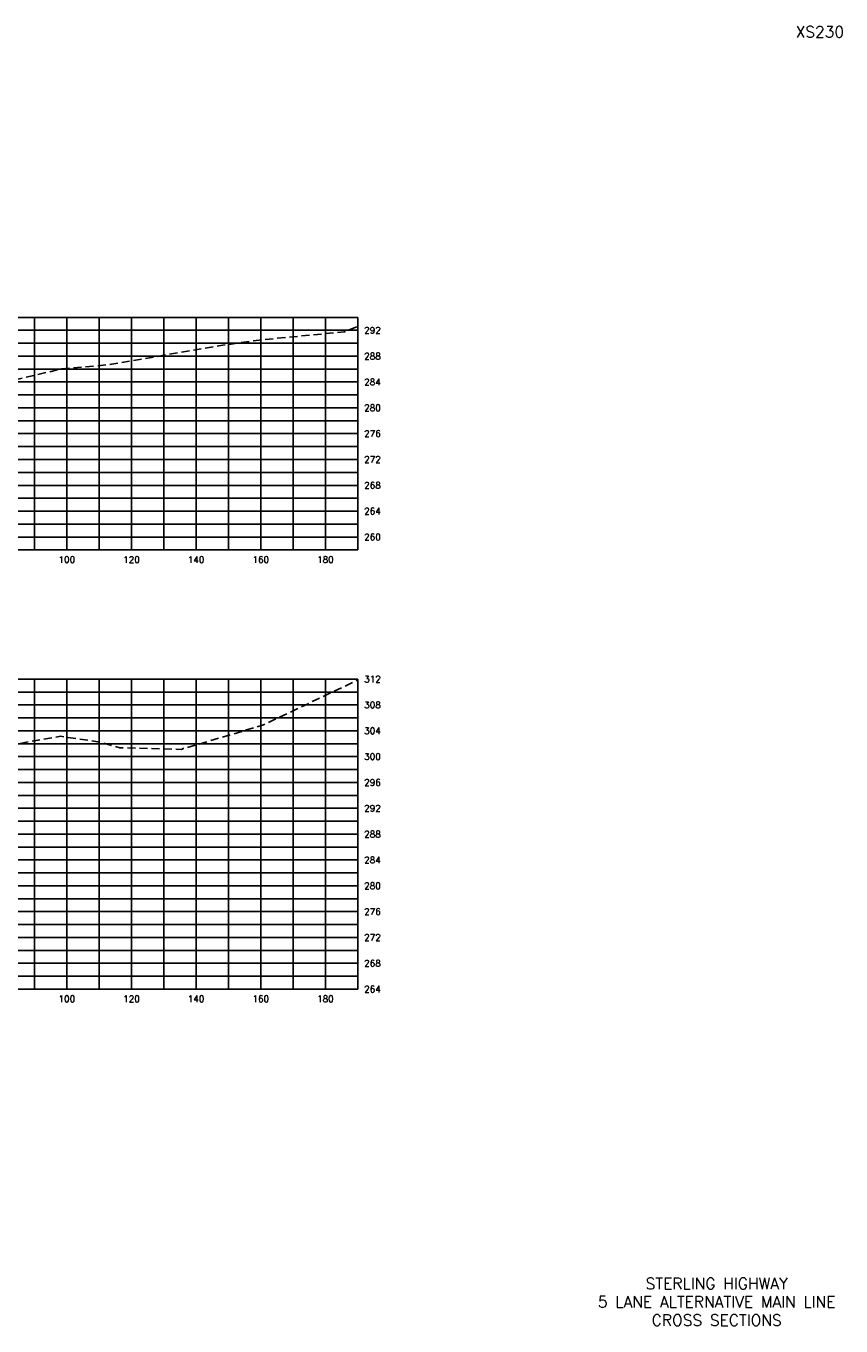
# Model space of a CAD drawing. Extents: x 1497 to 2840, y 16 to 8218.
# Tile 40 of 56: x 2587 to 2840, y 4696 to 5098. Entities that reach past the tile are written whole.
import ezdxf
from ezdxf.enums import TextEntityAlignment as Align

# ---------------------------------------------------------------- set-up
doc = ezdxf.new("R2010")
doc.units = 0
doc.header["$LTSCALE"] = 20
doc.header["$MEASUREMENT"] = 0
doc.linetypes.add('HIDDEN_050%', pattern=[0.1875, 0.125, -0.0625])
for name, color, linetype in [('S-AT-TXT175', 6, 'Continuous'), ('S-AT-TXT80', 1, 'Continuous'), ('XEG', 1, 'HIDDEN_050%'), ('XGRID', 251, 'Continuous'), ('XGRIDT', 2, 'Continuous'), ('XREF-BORDER', 7, 'Continuous')]:
    doc.layers.add(name, color=color, linetype=linetype)
doc.styles.add('L100', font='simplex.shx', dxfattribs={"height": 2})
doc.styles.add('L175', font='ROMANSM.shx', dxfattribs={"height": 3.5})
doc.styles.add('L80', font='ROMANSM.shx', dxfattribs={"height": 1.6})

# ---------------------------------------------------------------- blocks, each defined once
blk = doc.blocks.new('03025_00_att1')
at = {"layer": 'S-AT-TXT175', "style": 'L175'}
for tag, p in [('NUM', (32.402, 20.822)), ('LINE1', (30.64, 1.444)), ('LINE2', (30.64, 1.161)), ('LINE3', (30.64, 0.877))]:
    blk.add_attdef(tag, text='', height=0.175, dxfattribs=at).set_placement(p, align=Align.CENTER)
at = {"layer": 'S-AT-TXT80', "style": 'L80'}
for tag, p in [('DRAFTED', (2.436, 14.201)), ('PCTB', (2.094, 11.605)), ('PSCALE', (2.265, 11.605)), ('PVIEW', (2.436, 11.605))]:
    blk.add_attdef(tag, p, '', height=0.08, rotation=90, dxfattribs=at)

msp = doc.modelspace()

# ---------------------------------------------------------------- linework, layer by layer
at = {"layer": 'XEG', "flags": 128}
for points in [[(2310, 4939.29), (2329.59, 4939.11), (2330.47, 4939.17), (2333.66, 4941.47), (2348.63, 4951.72), (2370.38, 4959.74), (2372.62, 4961.62), (2375.4, 4963.8), (2397.98, 4982.48), (2416.91, 4996.85), (2419.09, 4998.52), (2419.57, 4998.64), (2424.77, 5000.32), (2436.32, 5005.1), (2437.22, 5005.45), (2439.52, 5005.84), (2439.81, 5005.89), (2440.08, 5005.9), (2460.16, 5006.71), (2470.26, 5006.33), (2479.98, 5005.99), (2482.11, 5005.77), (2483.16, 5005.67), (2494.03, 5001.83), (2496.37, 5000.93), (2500, 5000.59), (2502.09, 5000.39), (2503.65, 5000.22), (2505.59, 5001.35), (2515, 5006.8), (2522.8, 5005.63), (2538.54, 5004.14), (2553.94, 4992.52), (2565.71, 4984.38), (2597.75, 4991.9), (2598.07, 4992.04), (2608.86, 4992.97), (2612.75, 4993.33), (2646.95, 4999.16), (2659.48, 5000.98), (2685.94, 5003.53), (2687.08, 5004.02), (2690, 5005.2)], [(2310, 4801.79), (2318.46, 4803.47), (2325.54, 4804.03), (2325.59, 4803.92), (2335.67, 4806.88), (2349.68, 4811.23), (2366.89, 4822.99), (2376.11, 4829.66), (2401.15, 4844.87), (2402.84, 4846.14), (2404.21, 4846.95), (2414.98, 4853.02), (2420.72, 4855.14), (2423.34, 4855.86), (2426.09, 4856.47), (2432.15, 4858.55), (2437.4, 4860.37), (2439.04, 4860.57), (2440.1, 4860.67), (2447.76, 4861.01), (2460.33, 4861.54), (2473.02, 4861.1), (2480.11, 4860.85), (2481.03, 4860.75), (2483.24, 4860.54), (2488.85, 4858.6), (2494.52, 4856.72), (2498.17, 4856.28), (2500, 4855.99), (2501.66, 4855.72), (2507.19, 4859.44), (2513.23, 4863.55), (2529.71, 4862.76), (2537.59, 4862.03), (2544.99, 4858.78), (2548.41, 4857.19), (2553.23, 4860.95), (2568.01, 4871.82), (2583.25, 4875.71), (2598.12, 4878.3), (2610.31, 4876.49), (2616.37, 4874.75), (2635.51, 4874.24), (2636, 4874.48), (2636.38, 4874.51), (2660.82, 4881.82), (2690, 4895.71)]]:
    msp.add_lwpolyline(points, dxfattribs=at)
at = {"layer": 'XGRID'}
for p, q in [((2310, 5008), (2690, 5008)), ((2590, 4936), (2590, 5008)), ((2600, 4936), (2600, 5008)), ((2610, 4936), (2610, 5008)), ((2620, 4936), (2620, 5008)), ((2630, 4936), (2630, 5008)), ((2640, 4936), (2640, 5008)), ((2650, 4936), (2650, 5008)), ((2660, 4936), (2660, 5008)), ((2670, 4936), (2670, 5008)), ((2680, 4936), (2680, 5008)), ((2690, 4936), (2690, 5008)), ((2310, 5004), (2690, 5004)), ((2310, 5000), (2690, 5000)), ((2310, 4996), (2690, 4996)), ((2310, 4992), (2690, 4992)), ((2310, 4988), (2690, 4988)), ((2310, 4984), (2690, 4984)), ((2310, 4980), (2690, 4980)), ((2310, 4976), (2690, 4976)), ((2310, 4972), (2690, 4972)), ((2310, 4968), (2690, 4968)), ((2310, 4964), (2690, 4964)), ((2310, 4960), (2690, 4960)), ((2310, 4956), (2690, 4956)), ((2310, 4952), (2690, 4952)), ((2310, 4948), (2690, 4948)), ((2310, 4944), (2690, 4944)), ((2310, 4940), (2690, 4940)), ((2310, 4936), (2690, 4936)), ((2310, 4896), (2690, 4896)), ((2590, 4800), (2590, 4896)), ((2600, 4800), (2600, 4896)), ((2610, 4800), (2610, 4896)), ((2620, 4800), (2620, 4896)), ((2630, 4800), (2630, 4896)), ((2640, 4800), (2640, 4896)), ((2650, 4800), (2650, 4896)), ((2660, 4800), (2660, 4896)), ((2670, 4800), (2670, 4896)), ((2680, 4800), (2680, 4896)), ((2690, 4800), (2690, 4896)), ((2310, 4892), (2690, 4892)), ((2310, 4888), (2690, 4888)), ((2310, 4884), (2690, 4884)), ((2310, 4880), (2690, 4880)), ((2310, 4876), (2690, 4876)), ((2310, 4872), (2690, 4872)), ((2310, 4868), (2690, 4868)), ((2310, 4864), (2690, 4864)), ((2310, 4860), (2690, 4860)), ((2310, 4856), (2690, 4856)), ((2310, 4852), (2690, 4852)), ((2310, 4848), (2690, 4848)), ((2310, 4844), (2690, 4844)), ((2310, 4840), (2690, 4840)), ((2310, 4836), (2690, 4836)), ((2310, 4832), (2690, 4832)), ((2310, 4828), (2690, 4828)), ((2310, 4824), (2690, 4824)), ((2310, 4820), (2690, 4820)), ((2310, 4816), (2690, 4816)), ((2310, 4812), (2690, 4812)), ((2310, 4808), (2690, 4808)), ((2310, 4804), (2690, 4804)), ((2310, 4800), (2690, 4800))]:
    msp.add_line(p, q, dxfattribs=at)

# ---------------------------------------------------------------- block references
at = {"layer": 'XREF-BORDER'}
ref = msp.add_blockref('03025_00_att1', (2186.45, 4678.23), dxfattribs=dict(at, xscale=20, yscale=20, zscale=20))
ref.add_attrib('LINE1', 'STERLING HIGHWAY', dxfattribs={"layer": 'S-AT-TXT175', "height": 3.5, "style": 'L175'}).set_placement((2801.07, 4707.1), align=Align.CENTER)
ref.add_attrib('LINE2', '5 LANE ALTERNATIVE MAIN LINE', dxfattribs={"layer": 'S-AT-TXT175', "height": 3.5, "style": 'L175'}).set_placement((2801.07, 4701.44), align=Align.CENTER)
ref.add_attrib('LINE3', 'CROSS SECTIONS', dxfattribs={"layer": 'S-AT-TXT175', "height": 3.5, "style": 'L175'}).set_placement((2801.07, 4695.77), align=Align.CENTER)
ref.add_attrib('NUM', 'XS230', dxfattribs={"layer": 'S-AT-TXT175', "height": 3.5, "style": 'L175'}).set_placement((2833, 5094.66), align=Align.CENTER)

# ---------------------------------------------------------------- texts
at = {"layer": 'XGRIDT', "style": 'L100'}
for s, p in [('292', (2692, 5004)), ('288', (2692, 4996)), ('284', (2692, 4988)), ('280', (2692, 4980)), ('276', (2692, 4972)), ('272', (2692, 4964)), ('268', (2692, 4956)), ('264', (2692, 4948)), ('260', (2692, 4940)), ('312', (2692, 4896)), ('308', (2692, 4888)), ('304', (2692, 4880)), ('300', (2692, 4872)), ('296', (2692, 4864)), ('292', (2692, 4856)), ('288', (2692, 4848)), ('284', (2692, 4840)), ('280', (2692, 4832)), ('276', (2692, 4824)), ('272', (2692, 4816)), ('268', (2692, 4808)), ('264', (2692, 4800))]:
    msp.add_text(s, height=2, dxfattribs=at).set_placement(p, align=Align.MIDDLE_LEFT)
for s, p in [('100', (2600, 4934)), ('120', (2620, 4934)), ('140', (2640, 4934)), ('160', (2660, 4934)), ('180', (2680, 4934)), ('100', (2600, 4798)), ('120', (2620, 4798)), ('140', (2640, 4798)), ('160', (2660, 4798)), ('180', (2680, 4798))]:
    msp.add_text(s, height=2, dxfattribs=at).set_placement(p, align=Align.TOP_CENTER)

doc.saveas('drawing.dxf')
